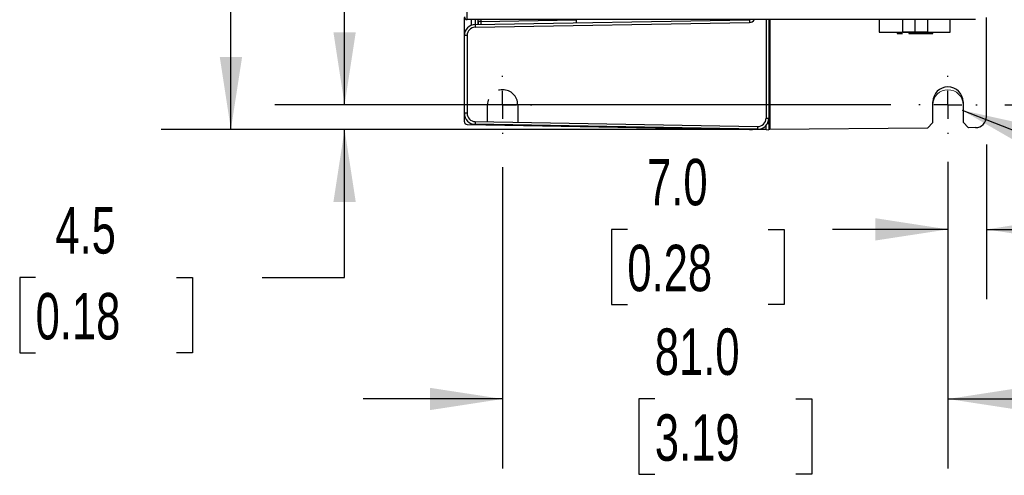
# Model space of a CAD drawing. Header units: millimetres. Extents: x 0 to 1118, y 0 to 864.
# Tile 3 of 24: x 231 to 410, y 176 to 259. Entities that reach past the tile are written whole.
import ezdxf

# ---------------------------------------------------------------- set-up
doc = ezdxf.new("R2010")
doc.units = ezdxf.units.MM
doc.header["$LTSCALE"] = 4
doc.linetypes.add('CENTERX2', pattern=[20.32, 12.7, -2.54, 2.54, -2.54])
doc.linetypes.add('HIDDEN', pattern=[1.905, 1.27, -0.635])
doc.layers.add('CENTER', color=40, linetype='CENTERX2')
doc.layers.add('HIDDEN', color=102, linetype='HIDDEN')
doc.layers.add('DIMENSIONS', color=140, linetype='Continuous', lineweight=25)
doc.styles.add('SLDTEXTSTYLE0', font='TXT', dxfattribs={"width": 0.7})
doc.dimstyles.new('SLDDIMSTYLE0', dxfattribs={"dimtxt": 8.632031, "dimasz": 13.208, "dimexe": 0, "dimexo": 0.0625, "dimgap": 2.158008, "dimtad": 0, "dimtih": 1, "dimtoh": 1, "dimrnd": 1e-09, "dimzin": 12, "dimdsep": 46, "dimtxsty": 'SLDTEXTSTYLE0', "dimsah": 1, "dimcen": 0, "dimadec": 0, "dimazin": 3, "dimtfac": 1, "dimtofl": 0, "dimtmove": 0, "dimatfit": 3, "dimfxl": 0, "dimfrac": 2, "dimtolj": 1, "dimtzin": 12, "dimarcsym": 0})
doc.dimstyles.new('SLDDIMSTYLE1', dxfattribs={"dimtxt": 8.632031, "dimasz": 13.208, "dimexe": 0, "dimexo": 0.0625, "dimgap": 2.158008, "dimtad": 0, "dimtih": 1, "dimtoh": 1, "dimrnd": 1e-09, "dimzin": 4, "dimdsep": 46, "dimtxsty": 'SLDTEXTSTYLE0', "dimsah": 1, "dimcen": 0.09, "dimadec": 0, "dimazin": 1, "dimtfac": 1, "dimtmove": 0, "dimatfit": 0, "dimfxl": 0, "dimfrac": 2, "dimtolj": 1, "dimtzin": 12, "dimarcsym": 0})
doc.dimstyles.new('SLDDIMSTYLE2', dxfattribs={"dimtxt": 8.632031, "dimasz": 13.208, "dimexe": 0, "dimexo": 0.0625, "dimgap": 2.158008, "dimtad": 0, "dimtih": 1, "dimtoh": 1, "dimrnd": 1e-09, "dimzin": 4, "dimdsep": 46, "dimtxsty": 'SLDTEXTSTYLE0', "dimsah": 1, "dimcen": 0.09, "dimadec": 0, "dimazin": 1, "dimtfac": 1, "dimtofl": 0, "dimtmove": 0, "dimatfit": 3, "dimfxl": 0, "dimfrac": 2, "dimtolj": 1, "dimtzin": 12, "dimarcsym": 0})
doc.dimstyles.new('SLDDIMSTYLE3', dxfattribs={"dimtxt": 8.632031, "dimasz": 13.208, "dimexe": 0, "dimexo": 0.0625, "dimgap": 2.158008, "dimtad": 0, "dimtih": 1, "dimtoh": 1, "dimrnd": 1e-09, "dimzin": 12, "dimdsep": 46, "dimtxsty": 'SLDTEXTSTYLE0', "dimsah": 1, "dimcen": 0.09, "dimadec": 0, "dimazin": 3, "dimtfac": 1, "dimtmove": 0, "dimatfit": 0, "dimfxl": 0, "dimfrac": 2, "dimtolj": 1, "dimtzin": 12, "dimarcsym": 0})

# ---------------------------------------------------------------- blocks, each defined once
blk = doc.blocks.new('_D')
at = {"layer": 'DIMENSIONS'}
for p, q in [((402.6, 242.1), (443.83, 226.07)), ((443.83, 226.07), (466.06, 226.07)), ((478.21, 213.53), (475.31, 213.53)), ((475.31, 213.53), (475.31, 199.82)), ((503.86, 213.53), (506.76, 213.53)), ((506.76, 213.53), (506.76, 199.82)), ((475.31, 199.82), (478.21, 199.82)), ((506.76, 199.82), (503.86, 199.82))]:
    blk.add_line(p, q, dxfattribs=at)
blk.add_solid([(402.6, 242.1), (414.17, 235.42), (415.65, 239.2)], dxfattribs=at)
at = {"layer": 'DIMENSIONS', "char_height": 8.467, "attachment_point": 1, "style": 'SLDTEXTSTYLE0'}
for s, insert in [('3X', (483.58, 240.1)), ('%%c', (475.28, 226.38)), ('5.5', (488.31, 226.38)), ('0.22', (478.21, 210.73))]:
    blk.add_mtext(s, dxfattribs=dict(at, insert=insert))
blk = doc.blocks.new('_D_3')
at = {"layer": 'DIMENSIONS'}
for p, q in [((307.46, 418.61), (256.84, 418.61)), ((269.54, 418.61), (269.54, 344.26)), ((256.72, 328.61), (253.82, 328.61)), ((253.82, 328.61), (253.82, 314.89)), ((282.37, 328.61), (285.27, 328.61)), ((285.27, 328.61), (285.27, 314.89)), ((253.82, 314.89), (256.72, 314.89)), ((285.27, 314.89), (282.37, 314.89)), ((269.54, 238.61), (269.54, 312.95)), ((362.55, 238.61), (256.84, 238.61))]:
    blk.add_line(p, q, dxfattribs=at)
for points in [[(269.54, 418.61), (267.51, 405.4), (271.58, 405.4)], [(269.54, 238.61), (271.58, 251.82), (267.51, 251.82)]]:
    blk.add_solid(points, dxfattribs=at)
at = {"layer": 'DIMENSIONS', "char_height": 8.467, "attachment_point": 1, "style": 'SLDTEXTSTYLE0'}
for s, insert in [('180.0', (253.13, 341.45)), ('7.09', (256.72, 325.8))]:
    blk.add_mtext(s, dxfattribs=dict(at, insert=insert))
blk = doc.blocks.new('_D_4')
at = {"layer": 'DIMENSIONS'}
for p, q in [((410.41, 413.11), (457.22, 413.11)), ((444.52, 413.11), (444.52, 343.75)), ((431.7, 328.1), (428.8, 328.1)), ((428.8, 328.1), (428.8, 314.38)), ((457.35, 328.1), (460.25, 328.1)), ((460.25, 328.1), (460.25, 314.38)), ((428.8, 314.38), (431.7, 314.38)), ((460.25, 314.38), (457.35, 314.38)), ((444.52, 243.09), (444.52, 312.45)), ((410.41, 243.09), (457.22, 243.09))]:
    blk.add_line(p, q, dxfattribs=at)
for points in [[(444.52, 413.11), (442.49, 399.9), (446.55, 399.9)], [(444.52, 243.09), (446.55, 256.3), (442.49, 256.3)]]:
    blk.add_solid(points, dxfattribs=at)
at = {"layer": 'DIMENSIONS', "char_height": 8.467, "attachment_point": 1, "style": 'SLDTEXTSTYLE0'}
for s, insert in [('170.0', (428.11, 340.95)), ('6.69', (431.7, 325.29))]:
    blk.add_mtext(s, dxfattribs=dict(at, insert=insert))
blk = doc.blocks.new('_D_5')
at = {"layer": 'DIMENSIONS'}
for p, q in [((318.99, 231.72), (318.99, 176.79)), ((400.04, 232.72), (400.04, 176.79)), ((318.99, 189.49), (293.59, 189.49)), ((346.69, 189.49), (343.79, 189.49)), ((343.79, 189.49), (343.79, 175.77)), ((372.34, 189.49), (375.24, 189.49)), ((375.24, 189.49), (375.24, 175.77)), ((400.04, 189.49), (425.44, 189.49)), ((343.79, 175.77), (346.69, 175.77)), ((375.24, 175.77), (372.34, 175.77))]:
    blk.add_line(p, q, dxfattribs=at)
for points in [[(318.99, 189.49), (305.78, 191.52), (305.78, 187.46)], [(400.04, 189.49), (413.24, 187.46), (413.24, 191.52)]]:
    blk.add_solid(points, dxfattribs=at)
at = {"layer": 'DIMENSIONS', "char_height": 8.467, "attachment_point": 1, "style": 'SLDTEXTSTYLE0'}
for s, insert in [('81.0', (346.69, 202.34)), ('3.19', (346.69, 186.69))]:
    blk.add_mtext(s, dxfattribs=dict(at, insert=insert))
blk = doc.blocks.new('_D_6')
at = {"layer": 'DIMENSIONS'}
for p, q in [((407.04, 235.85), (407.04, 207.69)), ((400.04, 232.72), (400.04, 207.69)), ((341.69, 220.39), (338.79, 220.39)), ((338.79, 220.39), (338.79, 206.68)), ((367.34, 220.39), (370.24, 220.39)), ((370.24, 220.39), (370.24, 206.68)), ((400.04, 220.39), (379.04, 220.39)), ((407.04, 220.39), (432.44, 220.39)), ((338.79, 206.68), (341.69, 206.68)), ((370.24, 206.68), (367.34, 206.68))]:
    blk.add_line(p, q, dxfattribs=at)
for points in [[(400.04, 220.39), (386.83, 222.43), (386.83, 218.36)], [(407.04, 220.39), (420.24, 218.36), (420.24, 222.43)]]:
    blk.add_solid(points, dxfattribs=at)
at = {"layer": 'DIMENSIONS', "char_height": 8.467, "attachment_point": 1, "style": 'SLDTEXTSTYLE0'}
for s, insert in [('7.0', (345.28, 233.24)), ('0.28', (341.69, 217.59))]:
    blk.add_mtext(s, dxfattribs=dict(at, insert=insert))
blk = doc.blocks.new('_D_7')
at = {"layer": 'DIMENSIONS'}
for p, q in [((290.23, 243.09), (290.23, 268.49)), ((389.67, 243.09), (277.53, 243.09)), ((362.36, 238.61), (277.53, 238.61)), ((290.23, 211.6), (290.23, 238.61)), ((234, 211.6), (231.1, 211.6)), ((231.1, 211.6), (231.1, 197.88)), ((259.65, 211.6), (262.55, 211.6)), ((262.55, 211.6), (262.55, 197.88)), ((275.21, 211.6), (290.23, 211.6)), ((231.1, 197.88), (234, 197.88)), ((262.55, 197.88), (259.65, 197.88))]:
    blk.add_line(p, q, dxfattribs=at)
for points in [[(290.23, 243.09), (292.26, 256.3), (288.2, 256.3)], [(290.23, 238.61), (288.2, 225.4), (292.26, 225.4)]]:
    blk.add_solid(points, dxfattribs=at)
at = {"layer": 'DIMENSIONS', "char_height": 8.467, "attachment_point": 1, "style": 'SLDTEXTSTYLE0'}
for s, insert in [('4.5', (237.59, 224.45)), ('0.18', (234, 208.8))]:
    blk.add_mtext(s, dxfattribs=dict(at, insert=insert))
blk = doc.blocks.new('SW_CENTERMARKSYMBOL_3')
at = {"layer": 'CENTER', "color": 0}
for p, q in [((0, 5.08), (0, 5.29)), ((0, 0), (0, 2.54)), ((-5.08, 0), (-5.29, 0)), ((0, 0), (-2.54, 0)), ((0, 0), (0, -2.54)), ((0, 0), (2.54, 0)), ((5.08, 0), (5.29, 0)), ((0, -5.08), (0, -5.29))]:
    blk.add_line(p, q, dxfattribs=at)
blk = doc.blocks.new('SW_CENTERMARKSYMBOL_4')
at = {"layer": 'CENTER', "color": 0}
for p, q in [((0, 5.08), (0, 5.29)), ((0, 0), (0, 2.54)), ((-5.08, 0), (-5.29, 0)), ((0, 0), (-2.54, 0)), ((0, 0), (0, -2.54)), ((0, 0), (2.54, 0)), ((5.08, 0), (5.29, 0)), ((0, -5.08), (0, -5.29))]:
    blk.add_line(p, q, dxfattribs=at)

msp = doc.modelspace()

# ---------------------------------------------------------------- linework, layer by layer
for p, q in [((312.536, 258.606), (312.536, 260.606)), ((312.036, 255.725), (312.036, 259.001)), ((379.036, 258.606), (312.536, 258.606)), ((313.336, 257.587), (313.336, 258.606)), ((313.997, 257.225), (363.941, 258.097)), ((314.001, 257.725), (363.945, 258.597)), ((314.036, 257.726), (314.036, 258.606)), ((314.536, 258.243), (314.536, 258.606)), ((314.536, 257.735), (314.536, 258.243)), ((314.572, 258.243), (314.536, 258.243)), ((315.028, 258.243), (314.572, 258.243)), ((315.028, 258.606), (315.028, 258.243)), ((315.028, 258.243), (332.346, 258.545)), ((332.346, 258.606), (332.346, 258.045)), ((366.923, 258.606), (366.923, 240.641)), ((367.436, 258.606), (367.436, 240.641)), ((367.633, 258.606), (367.633, 238.607)), ((405.036, 258.606), (379.036, 258.606)), ((387.506, 258.606), (387.506, 256.311)), ((391.766, 258.606), (391.766, 256.394)), ((394.061, 256.394), (394.061, 258.606)), ((396.356, 256.394), (396.356, 258.606)), ((400.436, 256.311), (400.436, 258.606)), ((407.036, 240.934), (407.036, 259.001)), ((387.506, 256.311), (391.703, 256.311)), ((390.811, 256.306), (391.652, 256.306)), ((390.811, 256.306), (390.811, 256.106)), ((391.766, 256.394), (394.061, 256.394)), ((391.766, 256.315), (391.766, 256.394)), ((391.811, 256.306), (396.311, 256.306)), ((392.924, 256.306), (392.924, 256.106)), ((394.061, 256.394), (396.356, 256.394)), ((395.824, 256.306), (395.824, 256.106)), ((396.366, 256.306), (397.311, 256.306)), ((396.42, 256.311), (400.436, 256.311)), ((397.311, 256.106), (397.311, 256.306)), ((312.036, 241.538), (312.036, 255.725)), ((312.523, 255.725), (312.523, 241.538)), ((390.811, 256.106), (391.752, 256.106)), ((392.924, 256.106), (395.824, 256.106)), ((395.824, 256.106), (397.311, 256.106)), ((397.286, 239.866), (397.286, 243.606)), ((402.786, 243.606), (402.786, 239.932)), ((312.036, 240.012), (312.036, 241.538)), ((312.523, 241.538), (312.036, 241.538)), ((366.923, 240.641), (367.436, 240.641)), ((367.436, 240.641), (367.436, 239.606)), ((312.528, 239.512), (363.945, 238.614)), ((313.997, 240.038), (365.397, 239.141)), ((365.401, 238.641), (314.001, 239.538)), ((363.945, 238.614), (363.945, 238.666)), ((363.945, 238.614), (364.436, 238.606)), ((364.436, 238.606), (364.436, 238.658)), ((366.936, 238.562), (364.436, 238.606)), ((366.936, 238.562), (366.936, 239.333)), ((366.936, 238.562), (367.436, 238.553)), ((367.225, 239.764), (367.436, 239.606)), ((367.436, 239.606), (367.436, 238.553)), ((396.285, 238.857), (367.633, 238.607)), ((396.285, 238.857), (397.286, 239.866)), ((403.805, 238.923), (402.786, 239.932)), ((405.054, 238.934), (403.805, 238.923))]:
    msp.add_line(p, q)
at = {"flags": 128}
msp.add_lwpolyline([(312.523, 255.725), (312.336, 255.725), (312.178, 255.725), (312.073, 255.725), (312.036, 255.725)], dxfattribs=at)
for centre, radius, start, end in [((312.536, 259.106), 0.5, 180.00013, 270), ((435.953, 257.941), 121.383, 179.85375, 180.09714), ((322.872, 257.993), 7.849, 178.17502, 181.82498), ((368.701, 258.304), 4.765, 176.47998, 182.4942), ((363.953, 259.015), 0.918, 269.24713, 333.49875), ((314.036, 255.725), 2, 90.99999, 180), ((314.023, 255.726), 1.5, 90.98976, 180.00993), ((318.777, 257.434), 4.784, 176.50518, 182.49493), ((390.811, 257.006), 0.7, 262.61666, 270), ((397.311, 257.006), 0.7, 270, 277.38334), ((400.036, 243.606), 2.75, 360, 180), ((314.036, 241.538), 2, 180, 269), ((314.024, 241.538), 1.501, 180.02185, 268.97814), ((365.423, 240.641), 1.5, 268.99135, 0.00865), ((365.436, 240.641), 2, 269, 360), ((405.06, 240.911), 1.977, 269.83141, 0.66859), ((312.536, 240.012), 0.5, 179.99998, 268.99995), ((318.777, 239.83), 4.784, 177.50506, 183.49483), ((370.177, 238.933), 4.784, 177.50506, 183.49483)]:
    msp.add_arc(centre, radius, start, end)
at = {"color": 179, "linetype": 'Continuous', "lineweight": 18}
msp.add_arc((400.036, 243.092), 2.75, 0.29171, 179.70829, dxfattribs=at)
at = {"layer": 'HIDDEN'}
for p, q in [((316.24, 239.997), (316.24, 243.106)), ((321.74, 243.106), (321.74, 239.901))]:
    msp.add_line(p, q, dxfattribs=at)
msp.add_arc((318.99, 243.092), 2.75, 0.29171, 179.70829, dxfattribs=at)

# ---------------------------------------------------------------- block references
at = {"layer": 'CENTER'}
for name, p in [('SW_CENTERMARKSYMBOL_4', (318.99, 243.092)), ('SW_CENTERMARKSYMBOL_3', (400.036, 243.092))]:
    msp.add_blockref(name, p, dxfattribs=at)

# ---------------------------------------------------------------- dimensions: what is measured, and where the dimension line sits
at = {"layer": 'DIMENSIONS'}
for base, p1, p2, dimstyle, picture, middle in [((269.543, 418.606), (367.633, 238.607), (312.536, 418.606), 'SLDDIMSTYLE2', '_D_3', (269.543, 328.606)), ((444.522, 413.106), (405.326, 243.092), (405.326, 413.106), 'SLDDIMSTYLE2', '_D_4', (444.522, 328.099)), ((290.229, 243.092), (367.436, 238.606), (394.746, 243.092), 'SLDDIMSTYLE3', '_D_7', (290.229, 211.604))]:
    dim = msp.add_linear_dim(base=base, p1=p1, p2=p2, angle=90, dimstyle=dimstyle, dxfattribs=at)
    dim.commit()
    dim.dimension.update_dxf_attribs({"geometry": picture, "text_midpoint": middle, "dimtype": 160})
dim = msp.add_diameter_dim_2p(p1=(397.473, 244.088), p2=(402.6, 242.095), text='3X\\P<>', dimstyle='SLDDIMSTYLE0', dxfattribs=at)
dim.commit()
dim.dimension.update_dxf_attribs({"geometry": '_D', "text_midpoint": (491.032, 220.394), "dimtype": 163})
for base, p1, p2, picture, middle in [((400.036, 220.394), (407.036, 240.934), (400.036, 237.801), '_D_6', (354.517, 220.394)), ((318.99, 189.491), (400.036, 237.801), (318.99, 236.801), '_D_5', (359.513, 189.491))]:
    dim = msp.add_linear_dim(base=base, p1=p1, p2=p2, dimstyle='SLDDIMSTYLE1', dxfattribs=at)
    dim.commit()
    dim.dimension.update_dxf_attribs({"geometry": picture, "text_midpoint": middle, "dimtype": 160})

doc.saveas('drawing.dxf')
